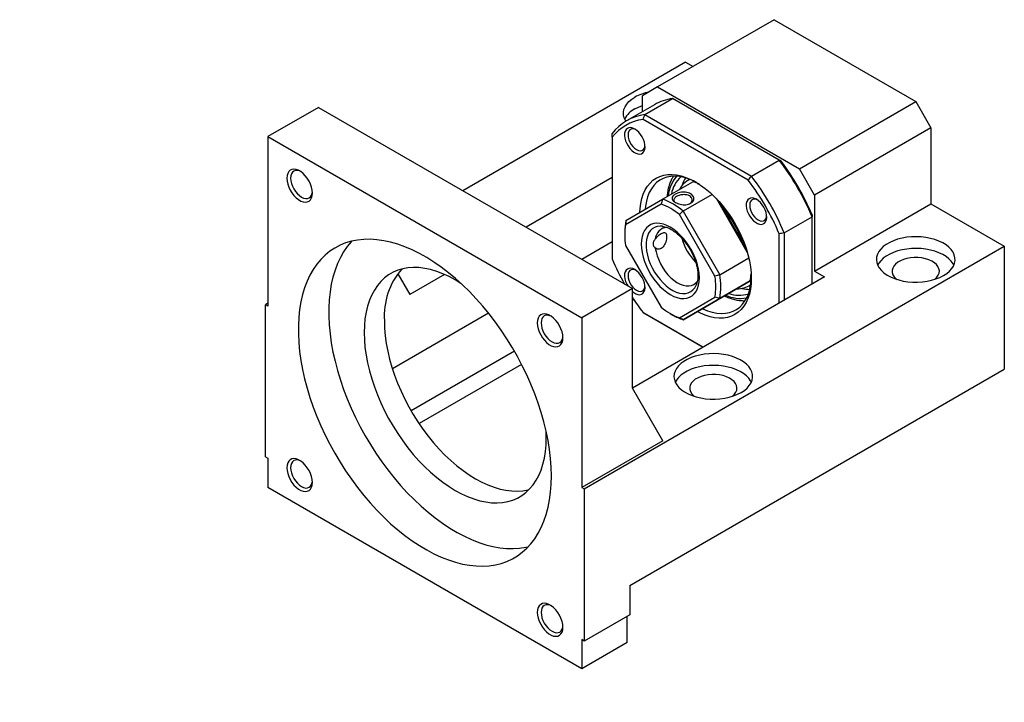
# Model space of a CAD drawing. Header units: millimetres. Extents: x 33 to 276, y 6 to 197.
# Tile 11 of 11: x 168 to 259, y 119 to 183. Entities that reach past the tile are written whole.
import ezdxf

# ---------------------------------------------------------------- set-up
doc = ezdxf.new("R2010")
doc.units = ezdxf.units.MM
doc.layers.add('FORMAT', color=7, linetype='Continuous')
doc.styles.add('SLDTEXTSTYLE1', font='TXT', dxfattribs={"width": 0.75, "bigfont": 'bigfont'})
doc.styles.add('SLDTEXTSTYLE3', font='TXT', dxfattribs={"width": 0.675, "bigfont": 'bigfont'})

# ---------------------------------------------------------------- blocks, each defined once
blk = doc.blocks.new('SW_NOTE_0')
at = {"layer": 'FORMAT', "color": 0, "char_height": 3.175, "attachment_point": 2}
for s, insert, style in [('\\M+19655\\M+196CA\\M+19AA4 I-I', (8.632, 4.093), 'SLDTEXTSTYLE1'), ('\\M+194E4\\M+197E1 1 : 1.5', (8.386, -1.141), 'SLDTEXTSTYLE3')]:
    blk.add_mtext(s, dxfattribs=dict(at, insert=insert, style=style))

msp = doc.modelspace()

# ---------------------------------------------------------------- linework, layer by layer
at = {"color": 7, "linetype": 'Continuous', "lineweight": 25}
for p, q in [((237.84205607, 183.01933762), (226.99975251, 176.76020901)), ((237.84205607, 183.01933762), (251.04138306, 175.39952834)), ((229.59247692, 179.07194916), (208.85290092, 167.09924678)), ((229.59247692, 179.07194916), (230.29835761, 178.66445291)), ((226.99975251, 176.76020901), (225.58553871, 175.94353536)), ((226.99975251, 176.76020901), (240.1990795, 169.14039973)), ((225.58553871, 174.46545254), (225.58553871, 175.94353536)), ((225.80443364, 174.18461892), (228.39715849, 175.68136711)), ((238.33026804, 169.94710503), (228.39715849, 175.68136711)), ((240.1990795, 169.14039973), (251.04138306, 175.39952834)), ((251.04138306, 175.39952834), (252.45559685, 172.95003821)), ((195.41564795, 174.85640447), (190.70160373, 172.13504467)), ((195.41564795, 174.85640447), (224.64272776, 157.98397044)), ((226.69758858, 175.10742419), (224.10486373, 173.61067599)), ((235.43426588, 168.0811187), (225.63630723, 173.73735983)), ((225.80443364, 174.18461892), (235.73754319, 168.45035683)), ((252.45559685, 172.95003821), (241.61329329, 166.69090959)), ((252.45559685, 172.95003821), (252.45559685, 165.87335096)), ((190.70160373, 172.13504467), (190.70160373, 156.34858936)), ((190.70160373, 172.13504467), (219.92868354, 155.26261063)), ((222.757112, 172.07469548), (222.757112, 160.76037447)), ((235.73754319, 168.45035683), (238.33026804, 169.94710503)), ((241.61329329, 166.69090959), (240.1990795, 169.14039973)), ((222.757112, 168.32257544), (214.74545796, 163.69754601)), ((227.45512473, 166.30770722), (230.28355144, 167.94052321)), ((229.99285683, 168.15727814), (229.82350377, 168.0595127)), ((230.72621595, 167.7549848), (230.76201465, 167.76736241)), ((224.03947465, 164.3352534), (227.45512473, 166.30770722)), ((232.0721862, 166.75897025), (229.37280787, 165.20065231)), ((235.34513759, 161.3880687), (232.47286685, 166.36298766)), ((232.71625843, 166.10081512), (235.23977793, 161.72995114)), ((241.61329329, 166.69090959), (241.61329329, 159.61422234)), ((227.33657596, 165.85437175), (224.019951, 163.9391025)), ((229.37280787, 165.20065231), (232.78845795, 159.28457285)), ((241.61329329, 159.61422234), (252.45559685, 165.87335096)), ((252.45559685, 165.87335096), (259.29096221, 161.92737853)), ((232.33657613, 159.138017), (229.01995117, 164.88257993)), ((238.7848657, 163.17223943), (241.37759055, 164.66898762)), ((241.37759055, 158.38960985), (241.37759055, 164.66898762)), ((223.9356235, 163.28797054), (223.93562306, 163.0158342)), ((227.47760168, 163.77956426), (227.42458714, 163.7859659)), ((238.3134611, 156.62072614), (238.3134611, 163.0942063)), ((238.7848657, 163.17223943), (238.7848657, 156.89286165)), ((222.757112, 162.33460959), (219.93174972, 160.70356266)), ((220.16438627, 139.34008703), (259.29096221, 161.92737853)), ((224.019951, 161.99520294), (227.33657596, 156.25064002)), ((259.29096221, 161.92737853), (259.29096221, 150.49580738)), ((232.78845795, 159.28457285), (235.48778711, 160.8428624)), ((241.61329329, 159.61422234), (242.55610161, 159.06995069)), ((202.78392069, 159.37206605), (203.90093159, 157.4371342)), ((207.14283733, 159.30864654), (203.90093159, 157.4371342)), ((242.55610161, 159.06995069), (224.64318874, 148.7290462)), ((232.20123458, 156.7304653), (235.61688466, 158.70291912)), ((235.61688466, 158.70291912), (232.78845795, 157.07010313)), ((235.71607574, 159.21131065), (235.67019648, 159.17149229)), ((224.64272776, 157.98397044), (219.92868354, 155.26261063)), ((224.64272776, 148.72984175), (224.64272776, 157.98397044)), ((235.48970984, 158.2442923), (235.6590629, 158.34205774)), ((224.78117226, 156.97092609), (224.64272952, 156.8910048)), ((229.01995117, 155.2788482), (232.33657613, 157.19411745)), ((232.78845795, 157.07010313), (229.37280787, 155.09764931)), ((190.70160373, 156.62072595), (190.46590099, 156.48465766)), ((190.70160373, 156.34858936), (190.46590099, 156.48465766)), ((190.46590099, 142.33128335), (190.46590099, 156.48465766)), ((229.37280787, 155.09764931), (232.20123458, 156.7304653)), ((211.25416406, 155.69409908), (202.29544574, 150.52234108)), ((219.92868354, 155.26261063), (219.92868354, 139.47615533)), ((225.63630723, 155.77346207), (231.24105244, 152.53791153)), ((231.24101375, 152.53788862), (225.80443364, 155.67635951)), ((228.17757402, 155.66776338), (228.41323845, 155.53167347)), ((213.64980585, 152.17800593), (204.02935392, 146.62423724)), ((214.32679487, 150.93574249), (204.77835961, 145.42354815)), ((224.40702854, 130.35774113), (259.29096221, 150.49580738)), ((227.47115711, 143.83033264), (224.64272776, 148.72984175)), ((216.62885398, 144.10238082), (216.61243252, 144.72117795)), ((227.47115711, 143.83033264), (219.92868354, 139.47615533)), ((190.46590099, 142.33128335), (190.70160373, 142.19521506)), ((190.70160373, 142.19521506), (190.70160373, 139.47341292)), ((219.92868354, 122.60097889), (190.70160373, 139.47341292)), ((219.92868354, 139.47615533), (220.16438627, 139.34008703)), ((220.16438627, 139.34008703), (220.16438627, 125.18671273)), ((224.40702854, 130.35774113), (224.40702854, 127.63593797)), ((224.40702854, 127.63593797), (220.16438627, 125.18671273)), ((224.1713258, 125.05020413), (224.1713258, 127.49987006)), ((220.16438627, 125.18671273), (219.92868354, 125.32278102)), ((219.92868354, 125.32278102), (219.92868354, 122.60097889)), ((224.1713258, 125.05020413), (219.92868354, 122.60097889))]:
    msp.add_line(p, q, dxfattribs=at)
at = {"color": 8, "linetype": 'Continuous', "lineweight": 25}
for p, q in [((230.33419801, 167.92375133), (230.44350806, 167.95567111)), ((235.70983778, 158.83313189), (235.62753201, 158.75443426)), ((235.34791467, 158.54759545), (235.29840244, 158.51900335))]:
    msp.add_line(p, q, dxfattribs=at)
at = {"color": 7, "linetype": 'Continuous', "lineweight": 25, "flags": 128}
for points in [[(224.03565246, 173.5698838), (223.99456762, 173.63689275), (223.87772427, 173.8886269), (223.81535483, 174.14674233), (223.8084028, 174.40732607), (223.85697397, 174.66642765), (223.96033297, 174.92011993), (224.1169129, 175.16455635), (224.32433861, 175.39603303), (224.5794682, 175.61103912), (224.87843182, 175.80631668)], [(224.87843182, 174.71759555), (225.21669913, 174.89018357), (225.58553915, 175.0362208)], [(224.86861994, 172.84457483), (224.67646148, 172.93294109), (224.49217, 172.97255964), (224.32329065, 172.96180884), (224.17673684, 172.90112967), (224.05850922, 172.79300483), (223.97344722, 172.64186195), (223.92503366, 172.45388923), (223.91525077, 172.23678097), (223.94449892, 171.99942703), (224.0115809, 171.75154321), (224.11375013, 171.5032789), (224.24682353, 171.26479856), (224.40535364, 171.04586451), (224.58284938, 170.85544022), (224.77204527, 170.70132203), (224.96519462, 170.58981928), (225.15439006, 170.5254968), (225.33188625, 170.51098862), (225.49041635, 170.54688771), (225.62348976, 170.63172476), (225.72565898, 170.76202699), (225.79274052, 170.93245986), (225.82198868, 171.13604461), (225.81220578, 171.36444796), (225.76379266, 171.60831753), (225.67873066, 171.8576709), (225.56050305, 172.10229844), (225.41394923, 172.33218504), (225.24506989, 172.53791978), (225.0607784, 172.71107966), (224.86861994, 172.84457483)], [(224.95517508, 172.79006609), (224.85790762, 172.82786642), (224.69101488, 172.85677522), (224.54130181, 172.83457315), (224.4162745, 172.76237295), (224.32220361, 172.64379579), (224.2638052, 172.4847869), (224.24400804, 172.29332001), (224.2638052, 172.07899579), (224.32220361, 171.85256204), (224.4162745, 171.62537244), (224.54130181, 171.40881879), (224.69101488, 171.21376168), (224.85790762, 171.04998023), (225.03361081, 170.92568841), (225.20931399, 170.84711765), (225.37620629, 170.8182091), (225.5259198, 170.84041092), (225.65094711, 170.91261111), (225.745018, 171.03118878), (225.80341641, 171.19019716), (225.81929523, 171.29320386)], [(194.8387735, 166.88812739), (194.81850613, 167.15239344), (194.75839507, 167.43105942), (194.66048706, 167.71463648), (194.52811698, 167.99346704), (194.36579103, 168.25805792), (194.17903746, 168.49939661), (193.97421695, 168.70926465), (193.75830391, 168.88051584), (193.53865034, 169.00731914), (193.32273731, 169.08535584), (193.11791592, 169.11196904), (192.93116323, 169.08625092), (192.76883728, 169.0090776), (192.63646632, 168.88307878), (192.53855831, 168.7125439), (192.47844725, 168.50328068), (192.45818076, 168.26241432), (192.47844725, 167.99814979), (192.53855831, 167.71948279), (192.63646632, 167.43590573), (192.76883728, 167.15707466), (192.93116323, 166.8924848), (193.11791592, 166.65114662), (193.32273731, 166.44127706), (193.53865034, 166.27002587), (193.75830391, 166.14322256), (193.97421695, 166.06518587), (194.17903746, 166.03857419), (194.36579103, 166.06429181), (194.52811698, 166.14146411), (194.66048706, 166.26746343), (194.75839507, 166.43799831), (194.81850613, 166.64726255), (194.8387735, 166.88812739)], [(193.74060136, 168.89247756), (193.62752663, 168.93935607), (193.43739781, 168.98251377), (193.26217316, 168.97551476), (193.10858829, 168.91862583), (192.98254375, 168.81403566), (192.88888467, 168.66576094), (192.83120935, 168.47950245), (192.81173487, 168.26241533), (192.83120935, 168.02284448), (192.88888467, 167.76999446), (192.98254375, 167.51358429), (193.10858829, 167.26346517), (193.26217316, 167.02925194), (193.43739781, 166.81994184), (193.62752663, 166.64358249), (193.82525506, 166.50694788), (194.02298261, 166.41529061), (194.21311231, 166.37213139), (194.38833608, 166.37913193), (194.54192183, 166.43601933), (194.66796549, 166.54061103), (194.76162545, 166.68888422), (194.8192999, 166.87514424), (194.83521911, 166.99633817)], [(225.35201883, 165.09321532), (225.36956904, 165.43128125), (225.42861546, 165.91510821), (225.52652654, 166.36858566), (225.66255769, 166.7882619), (225.83567323, 167.1709432), (226.04455521, 167.51371737), (226.28761477, 167.81397523), (226.5630014, 168.06943219), (226.86861983, 168.27814342), (227.20214365, 168.43852111), (227.56103482, 168.54934396), (227.9425617, 168.60976938), (228.34382078, 168.61933665), (228.76175825, 168.57797392), (229.19319337, 168.48599548), (229.63484268, 168.34410086), (230.08334483, 168.15337071), (230.53528655, 167.9152563), (230.98722828, 167.6315699), (231.43573043, 167.30447049), (231.87737974, 166.93644767), (232.30881485, 166.53030173), (232.72675233, 166.08912412), (233.1280114, 165.61627299), (233.50953829, 165.115346), (233.86842946, 164.59015622), (234.20195328, 164.04470014), (234.50757171, 163.48312938), (234.78295834, 162.90971778), (235.0260179, 162.32882932), (235.23489987, 161.74488516), (235.40801542, 161.16232891), (235.54404657, 160.58559445), (235.64195765, 160.01907126), (235.70100407, 159.46707076), (235.72073625, 158.93379399), (235.70100407, 158.42329951), (235.64195765, 157.93947256), (235.54404657, 157.4859951), (235.40801542, 157.06631886), (235.23489987, 156.68363757), (235.0260179, 156.3408634), (234.78295834, 156.04060553), (234.50757171, 155.78514857), (234.20195328, 155.57643735), (233.86842946, 155.41605966), (233.50953829, 155.30523681), (233.1280114, 155.24481138), (232.72675233, 155.23524412), (232.30881485, 155.27660685), (231.87737974, 155.36858529), (231.43573043, 155.5104799), (230.98722828, 155.70121006), (230.68520637, 155.85528053)], [(230.65533119, 167.8443508), (230.32729647, 168.0122716), (229.8871769, 168.19750251), (229.45417324, 168.33334449), (229.03177182, 168.41870459), (228.62337358, 168.45289502), (228.23226641, 168.43564055), (227.8615998, 168.36708046), (227.51435784, 168.24776585), (227.19333628, 168.07865872), (226.9011201, 167.86111977), (226.64006164, 167.59690058), (226.41226276, 167.28812874), (226.21955815, 166.93728986), (226.0634989, 166.54720896), (225.94534153, 166.12102674), (225.8660374, 165.66217468), (225.83744384, 165.37353641)], [(236.20195317, 166.30198083), (236.00979471, 166.39034709), (235.82550322, 166.42996563), (235.65662387, 166.41921483), (235.51007006, 166.35853566), (235.39184244, 166.25041083), (235.30678045, 166.09926794), (235.25836733, 165.91129497), (235.24858443, 165.69418671), (235.27783258, 165.45683277), (235.34491412, 165.2089492), (235.44708335, 164.96068489), (235.58015676, 164.72220455), (235.73868686, 164.5032705), (235.91618304, 164.31284595), (236.10537849, 164.15872802), (236.29852784, 164.04722527), (236.48772373, 163.98290254), (236.66521947, 163.96839461), (236.82374957, 164.0042937), (236.95682298, 164.08913075), (237.05899221, 164.21943298), (237.12607419, 164.3898656), (237.15532234, 164.59345035), (237.14553944, 164.8218537), (237.09712589, 165.06572352), (237.01206389, 165.3150769), (236.89383627, 165.55970443), (236.74728246, 165.78959104), (236.57840311, 165.99532577), (236.39411162, 166.16848565), (236.20195317, 166.30198083)], [(236.2885083, 166.24747209), (236.19124084, 166.28527241), (236.02434854, 166.31418096), (235.87463503, 166.29197914), (235.74960772, 166.21977895), (235.65553684, 166.10120179), (235.59713843, 165.9421929), (235.5773417, 165.75072575), (235.59713843, 165.53640179), (235.65553684, 165.30996803), (235.74960772, 165.08277843), (235.87463503, 164.86622478), (236.02434854, 164.67116742), (236.19124084, 164.50738622), (236.36694403, 164.3830944), (236.54264722, 164.30452364), (236.70953996, 164.27561484), (236.85925302, 164.29781691), (236.98428033, 164.37001711), (237.07835122, 164.48859477), (237.13674963, 164.64760316), (237.15262846, 164.75060985)], [(230.89079368, 159.00069967), (230.87101628, 159.38967753), (230.81197249, 159.79581769), (230.71452327, 160.21319773), (230.58008975, 160.63573138), (230.41063198, 161.05725717), (230.20862148, 161.47162801), (229.97700369, 161.87280178), (229.7191563, 162.25492819), (229.43883914, 162.61243541), (229.14013993, 162.94010967), (228.82741448, 163.23317299), (228.50522293, 163.48735179), (228.17826356, 163.69893964), (227.8513042, 163.86485104), (227.52911264, 163.98266668), (227.2163872, 164.05066848), (226.91768798, 164.067865), (226.63737083, 164.03400507), (226.37952344, 163.94958293), (226.14790565, 163.81582936), (225.94589515, 163.63469488), (225.77643738, 163.40882087), (225.64200386, 163.14150086), (225.54455463, 162.8366333), (225.48551085, 162.49866363), (225.46573344, 162.13252028), (225.48551085, 161.74354242), (225.54455463, 161.33740225), (225.64200386, 160.92002221), (225.77643738, 160.49748857), (225.94589515, 160.07596278), (226.14790565, 159.66159194), (226.37952344, 159.26041817), (226.63737083, 158.87829176), (226.91768798, 158.52078453), (227.2163872, 158.19311028), (227.52911264, 157.90004696), (227.8513042, 157.64586815), (228.17826356, 157.43428031), (228.50522293, 157.26836891), (228.82741448, 157.15055326), (229.14013993, 157.08255147), (229.43883914, 157.06535495), (229.7191563, 157.09921488), (229.97700369, 157.18363702), (230.20862148, 157.31739059), (230.41063198, 157.49852506), (230.58008975, 157.72439908), (230.71452327, 157.99171909), (230.81197249, 158.29658665), (230.87101628, 158.63455632), (230.89079368, 159.00069967)], [(217.10025683, 140.56461074), (217.08068225, 141.35995315), (217.0220235, 142.17525392), (216.92447637, 143.0078041), (216.788364, 143.8548385), (216.61413859, 144.71354344), (216.40237877, 145.58106648), (216.15378876, 146.45452502), (215.86919304, 147.331019), (215.54953905, 148.20763491), (215.1958866, 149.08146231), (214.80941141, 149.94959735), (214.39139721, 150.80915699), (213.94323309, 151.65728506), (213.46640648, 152.49116494), (212.96250314, 153.30802565), (212.43319536, 154.10515478), (211.88024276, 154.87990406), (211.30548092, 155.62969899), (210.71082006, 156.35204973), (210.09823537, 157.0445567), (209.46976132, 157.70491894), (208.82748659, 158.33094207), (208.17354399, 158.9205482), (207.51010606, 159.47177845), (206.83937661, 159.98280088), (206.16358389, 160.45191852), (205.48497272, 160.87757181), (204.80579743, 161.25834886), (204.12831406, 161.59298275), (203.4547734, 161.88036274), (202.78741251, 162.11953401), (202.12844851, 162.30970336), (201.48007062, 162.45023665), (200.84443204, 162.54066854), (200.22364496, 162.58069936), (199.6197715, 162.57019419), (199.03481715, 162.50918871), (198.47072548, 162.39788614), (197.92937029, 162.23665676), (197.41254983, 162.02603406), (196.92198158, 161.76671885), (196.45929436, 161.45957264), (196.02602476, 161.10561661), (195.62361279, 160.70602505), (195.25339575, 160.26212587), (194.91660204, 159.77539396), (194.61435207, 159.24744567), (194.34764856, 158.68003523), (194.11737838, 158.07504714), (193.92430542, 157.43449164), (193.76907156, 156.76049655), (193.65219308, 156.05530023), (193.57405809, 155.32124545), (193.53492562, 154.5607709), (193.53492562, 153.77640286), (193.57405809, 152.97074692), (193.65219308, 152.1464794), (193.76907156, 151.30633806), (193.92430542, 150.45311377), (194.11737838, 149.58964098), (194.34764856, 148.7187886), (194.61435207, 147.84344884), (194.91660204, 146.96653016), (195.25339575, 146.09094451), (195.62361279, 145.21960183), (196.02602476, 144.35539531), (196.45929436, 143.50119685), (196.92198158, 142.65984333), (197.41254983, 141.83413009), (197.92937029, 141.02679919), (198.47072548, 140.2405344), (199.03481715, 139.47794546), (199.6197715, 138.74156605), (200.22364496, 138.03384343), (200.84443204, 137.35712874), (201.48007062, 136.71366796), (202.12844851, 136.10560006), (202.78741251, 135.53494577), (203.4547734, 135.00359857), (204.12831406, 134.51332506), (204.80579743, 134.0657533), (205.48497272, 133.66237124), (206.16358389, 133.30451676), (206.83937661, 132.99338073), (207.51010606, 132.72999543), (208.17354399, 132.51523654), (208.82748659, 132.34981662), (209.46976132, 132.23428513), (210.09823537, 132.16902668), (210.71082006, 132.15425843), (211.30548092, 132.19002835), (211.88024276, 132.27621738), (212.43319536, 132.41254117), (212.96250314, 132.59854455), (213.46640648, 132.83361086), (213.94323309, 133.11695845), (214.39139721, 133.44764723), (214.80941141, 133.82457795), (215.1958866, 134.24649824), (215.54953905, 134.71200721), (215.86919304, 135.21955848), (216.15378876, 135.76746523), (216.40237877, 136.35390786), (216.61413859, 136.97693822), (216.788364, 137.63448678), (216.92447637, 138.32436918), (217.0220235, 139.04429385), (217.08068225, 139.79186866), (217.10025683, 140.56461074)], [(198.51755063, 162.40923259), (198.45204214, 162.33884256), (198.0818251, 161.89494337), (197.74503139, 161.40821147), (197.44278141, 160.88026318), (197.17607791, 160.31285273), (196.94580772, 159.70786464), (196.75273477, 159.06730914), (196.5975009, 158.39331406), (196.48062242, 157.68811774), (196.40248743, 156.95406296), (196.36335496, 156.19358841), (196.36335496, 155.40922037), (196.40248743, 154.60356443), (196.48062242, 153.77929691), (196.5975009, 152.93915557), (196.75273477, 152.08593128), (196.94580772, 151.22245848), (197.17607791, 150.3516061), (197.44278141, 149.47626635), (197.74503139, 148.59934766), (198.0818251, 147.72376201), (198.45204214, 146.85241933), (198.8544541, 145.98821282), (199.2877237, 145.13401435), (199.75041093, 144.29266084), (200.24097917, 143.46694759), (200.75779963, 142.65961669), (201.29915483, 141.8733519), (201.86324649, 141.11076296), (202.44820085, 140.37438356), (203.05207431, 139.66666093), (203.67286139, 138.98994625), (204.30849996, 138.34648546), (204.95687786, 137.73841756), (205.61584186, 137.16776327), (206.28320274, 136.63641607), (206.9567434, 136.14614256), (207.63422677, 135.6985708), (208.31340207, 135.29518875), (208.99201324, 134.93733426), (209.66780596, 134.62619823), (210.33853541, 134.36281293), (211.00197334, 134.14805405), (211.65591594, 133.98263412), (212.29819066, 133.86710264), (212.92666471, 133.80184418), (213.5392494, 133.78707593), (214.13391026, 133.82284586), (214.7086721, 133.90903489), (214.94116861, 133.95960898)], [(253.63410791, 159.20601822), (253.93307153, 159.40129578), (254.18820111, 159.61630187), (254.39562661, 159.84777843), (254.55220676, 160.09221497), (254.65556565, 160.34590718), (254.70413715, 160.60500896), (254.69718517, 160.86559273), (254.63481529, 161.1237079), (254.51797232, 161.37544228), (254.34842765, 161.61697966), (254.12875122, 161.84465869), (253.86227424, 162.05502732), (253.55303458, 162.24489754), (253.20572133, 162.41139034), (252.82559893, 162.55198216), (252.41843005, 162.66454151), (251.99038625, 162.7473625), (251.54795596, 162.79918982), (251.09784677, 162.81923734), (250.64688186, 162.80720129), (250.20189741, 162.76326395), (249.76963889, 162.68809148), (249.35665784, 162.58282409), (248.96921635, 162.44905633), (248.61318589, 162.28881723), (248.29396479, 162.1045348), (248.01639245, 161.8990028), (247.78467478, 161.67533759), (247.60232666, 161.43692876), (247.47211002, 161.18739123), (247.39599984, 160.93050705), (247.37515076, 160.67017067), (247.40987756, 160.41032801), (247.49965518, 160.15491863), (247.64312086, 159.90781419), (247.83810052, 159.67276061), (248.08163906, 159.45332061), (248.37004424, 159.25282091), (248.69894463, 159.07430059), (249.06335331, 158.92046671), (249.45774771, 158.79365023), (249.87614826, 158.69577428), (250.31221185, 158.62832205), (250.75932932, 158.59231694), (251.21072251, 158.58830362), (251.65954825, 158.61634316), (252.09900378, 158.67601104), (252.52242595, 158.76640271), (252.92339877, 158.88614702), (253.29584059, 159.0334302), (253.63410791, 159.20601822)], [(226.78099939, 161.7637892), (226.84900201, 161.3991926), (226.95477282, 161.02653312), (227.09633706, 160.65276743), (227.27105243, 160.28487213), (227.4756576, 159.92971485), (227.70633312, 159.59392502), (227.9587732, 159.28377098), (228.22826553, 159.00504194), (228.50977959, 158.76294109), (228.79806045, 158.56198772), (229.08772685, 158.40593274), (229.3733717, 158.29768924), (229.64966289, 158.23927806), (229.91144306, 158.23178902), (230.15382564, 158.27536234), (230.37228603, 158.36918448), (230.56274643, 158.51150403), (230.70609708, 158.67722361)], [(254.58472382, 160.15840609), (254.51797232, 160.28672114), (254.34842765, 160.52825852), (254.12875122, 160.75593755), (253.86227424, 160.96630619), (253.55303458, 161.15617641), (253.20572133, 161.3226692), (252.82559893, 161.46326103), (252.41843005, 161.57582037), (251.99038625, 161.65864136), (251.54795596, 161.71046869), (251.09784677, 161.7305162), (250.64688186, 161.71848016), (250.20189741, 161.67454281), (249.76963889, 161.59937035), (249.35665784, 161.49410295), (248.96921635, 161.36033519), (248.61318589, 161.20009609), (248.29396479, 161.01581367), (248.01639245, 160.81028166), (247.78467478, 160.58661645), (247.60232666, 160.34820763), (247.49804175, 160.1584059)], [(252.78753533, 158.8414815), (252.82641404, 158.87168319), (253.00957898, 159.04659671), (253.14176862, 159.23620683), (253.21955985, 159.43560252), (253.24093719, 159.63961987), (253.20534637, 159.8429754), (253.11371078, 160.0404013), (252.96840283, 160.22678499), (252.77318697, 160.39729843), (252.53311742, 160.54752665), (252.25441205, 160.67357842), (251.94429148, 160.77218803), (251.61078501, 160.84080295), (251.26253152, 160.87764532), (250.90855046, 160.88176116), (250.55800897, 160.85304416), (250.21998752, 160.79223716), (249.90323924, 160.70091598), (249.61596918, 160.581445), (249.36561602, 160.4369192), (249.1586638, 160.27108172), (249.00047372, 160.08822684), (248.89514151, 159.8930912), (248.84539703, 159.69072804), (248.85252643, 159.48637899), (248.91634642, 159.28533666), (249.0352036, 159.09280735), (249.20601907, 158.91377861), (249.29523034, 158.84148175)], [(208.67260499, 158.47485265), (208.14357298, 158.7993186), (207.56451688, 159.1107583), (206.9881607, 159.37506025), (206.41719141, 159.59099373), (205.85427141, 159.75755003), (205.3020252, 159.87395423), (204.7630276, 159.93966189), (204.23979182, 159.95436793), (203.73475711, 159.91800413), (203.2502782, 159.83073915), (202.78861436, 159.69298031), (202.35191769, 159.50536964), (201.94222398, 159.26878161), (201.56144433, 158.98431983), (201.21135372, 158.65331047), (200.89358405, 158.27729664), (200.60961746, 157.85803162), (200.3607772, 157.39747068), (200.14822362, 156.89776071), (199.97294892, 156.3612311), (199.83576883, 155.79038423), (199.73732433, 155.18788078), (199.67807289, 154.55653107), (199.65829197, 153.89927774), (199.67807289, 153.21918585), (199.73732433, 152.51942587), (199.83576883, 151.80326082), (199.97294892, 151.0740292), (200.14822362, 150.33513174), (200.3607772, 149.59001262), (200.60961746, 148.84214683), (200.89358405, 148.09502096), (201.21135372, 147.35211808), (201.56144433, 146.61690271), (201.94222398, 145.8928021), (202.35191769, 145.18319178), (202.78861436, 144.49138187), (203.2502782, 143.8205973), (203.73475711, 143.17396489), (204.23979182, 142.55450042), (204.7630276, 141.96509128), (205.3020252, 141.40848556), (205.85427141, 140.88727986), (206.41719141, 140.40390256), (206.9881607, 139.96060893), (207.56451688, 139.55946421), (208.14357298, 139.20233996), (208.72262908, 138.89090027), (209.29898525, 138.62659831), (209.86995454, 138.41066483), (210.43287454, 138.24410854), (210.98512075, 138.12770434), (211.52411835, 138.06199667), (212.04735414, 138.04729063), (212.55238884, 138.08365443), (213.03686775, 138.17091941), (213.49853159, 138.30867825), (213.93522826, 138.49628892), (214.34492197, 138.73287695), (214.72570163, 139.01733873), (215.07579223, 139.3483481), (215.3935619, 139.72436192), (215.67752849, 140.14362694), (215.92636875, 140.60418789), (216.13892233, 141.10389786), (216.31419703, 141.64042746), (216.45137712, 142.21127433), (216.54982162, 142.81377778), (216.60907306, 143.44512749), (216.62885398, 144.10238082), (216.62885398, 144.10238082)], [(224.86861994, 159.75725994), (224.67646148, 159.84562569), (224.49217, 159.88524474), (224.32329065, 159.87449394), (224.17673684, 159.81381426), (224.05850922, 159.70568994), (223.97344722, 159.55454705), (223.92503366, 159.36657383), (223.91525077, 159.14946608), (223.94449892, 158.91211162), (224.0115809, 158.66422831), (224.11375013, 158.415964), (224.2131302, 158.23197451)], [(224.95517508, 159.7027512), (224.85790762, 159.74055152), (224.69101488, 159.76946032), (224.54130181, 159.74725825), (224.4162745, 159.67505806), (224.32220361, 159.55648039), (224.2638052, 159.39747201), (224.24400804, 159.20600511), (224.2638052, 158.9916809), (224.32220361, 158.76524664), (224.4162745, 158.53805754), (224.54130181, 158.32150389), (224.69101488, 158.12644679), (224.85790762, 157.96266533), (225.03361081, 157.838373), (225.20931399, 157.75980275), (225.37620629, 157.7308942), (225.5259198, 157.75309602), (225.65094711, 157.82529621), (225.745018, 157.94387337), (225.80341641, 158.10288227), (225.81929523, 158.20588896)], [(224.64272996, 157.7143107), (224.77204527, 157.61400662), (224.96519462, 157.50250388), (225.15439006, 157.43818191), (225.33188625, 157.42367321), (225.49041635, 157.4595723), (225.62348976, 157.54440986), (225.72565898, 157.67471209), (225.79274052, 157.84514446), (225.82198868, 158.04872971), (225.81220578, 158.27713255), (225.76379266, 158.52100263), (225.67873066, 158.77035601), (225.56050305, 159.01498304), (225.41394923, 159.24487014), (225.24506989, 159.45060488), (225.0607784, 159.62376426), (224.86861994, 159.75725994), (224.86861994, 159.75725994)], [(231.17064445, 156.13551831), (231.21468036, 156.11444474), (231.65479992, 155.92921383), (232.08780359, 155.79337185), (232.51020501, 155.70801175), (232.91860325, 155.67382132), (233.30971042, 155.69107579), (233.68037703, 155.75963588), (234.02761898, 155.87895049), (234.34864055, 156.04805762), (234.64085673, 156.26559657), (234.90191518, 156.52981576), (235.12971407, 156.8385876), (235.32241868, 157.18942648), (235.47847793, 157.57950738), (235.5966353, 158.0056896), (235.67593942, 158.46454166), (235.71575195, 158.95236919), (235.7193656, 159.07223542)], [(230.58913771, 158.30373509), (230.59265632, 158.31168467), (230.61022497, 158.35311361)], [(218.1721065, 153.41808096), (218.15184001, 153.6823465), (218.09172895, 153.96101249), (217.99382094, 154.24458955), (217.86144998, 154.52342062), (217.69912403, 154.78801149), (217.51237135, 155.02934968), (217.30754995, 155.23921822), (217.09163692, 155.41046941), (216.87198335, 155.53727272), (216.65607031, 155.61530941), (216.4512498, 155.64192211), (216.26449624, 155.61620449), (216.10217028, 155.53903117), (215.9698002, 155.41303185), (215.87189219, 155.24249697), (215.81178113, 155.03323374), (215.79151376, 154.7923679), (215.81178113, 154.52810286), (215.87189219, 154.24943586), (215.9698002, 153.9658588), (216.10217028, 153.68702824), (216.26449624, 153.42243838), (216.4512498, 153.18109968), (216.65607031, 152.97123064), (216.87198335, 152.79997944), (217.09163692, 152.67317614), (217.30754995, 152.59513944), (217.51237135, 152.56852725), (217.69912403, 152.59424538), (217.86144998, 152.67141768), (217.99382094, 152.7974165), (218.09172895, 152.96795138), (218.15184001, 153.17721562), (218.1721065, 153.41808096)], [(217.07393436, 155.42243113), (216.96086052, 155.46930914), (216.77073081, 155.51246734), (216.59550705, 155.50546782), (216.4419213, 155.44857941), (216.31587763, 155.34398872), (216.22221768, 155.19571451), (216.16454323, 155.00945552), (216.14506875, 154.7923684), (216.16454323, 154.55279755), (216.22221768, 154.29994804), (216.31587763, 154.04353736), (216.4419213, 153.79341874), (216.59550705, 153.55920501), (216.77073081, 153.34989542), (216.96086052, 153.17353555), (217.15858806, 153.03690146), (217.35631649, 152.94524368), (217.54644532, 152.90208497), (217.72166996, 152.909085), (217.87525483, 152.96597291), (218.00129937, 153.0705641), (218.09495845, 153.2188378), (218.15263378, 153.4050973), (218.168553, 153.52629123)], [(201.54390685, 154.98782004), (201.56368777, 154.30772815), (201.62293921, 153.60796817), (201.72138371, 152.89180312), (201.8585638, 152.1625715), (202.0338385, 151.42367404), (202.24639208, 150.67855492), (202.49523234, 149.93068913), (202.77919893, 149.18356326), (203.0969686, 148.44066038), (203.44705921, 147.70544501), (203.82783886, 146.9813444), (204.23753257, 146.27173408), (204.67422924, 145.57992417), (205.13589308, 144.9091396), (205.62037199, 144.26250719), (206.1254067, 143.64304272), (206.64864248, 143.05363358), (207.18764008, 142.49702786), (207.73988629, 141.97582216), (208.30280629, 141.49244486), (208.87377558, 141.04915123), (209.45013176, 140.64800651), (210.02918786, 140.29088226), (210.60824396, 139.97944257), (211.18460013, 139.71514061), (211.75556942, 139.49920713), (212.31848942, 139.33265084), (212.87073563, 139.21624664), (213.40973323, 139.15053897), (213.93296901, 139.13583293), (214.43800372, 139.17219673), (214.92248263, 139.25946171), (215.01137253, 139.28159724)], [(234.77792706, 148.32057672), (235.07689134, 148.51585466), (235.33202026, 148.73086037), (235.5394451, 148.96233655), (235.69602591, 149.20677347), (235.79938403, 149.46046524), (235.84795652, 149.71956759), (235.84100492, 149.98015158), (235.77863373, 150.23826599), (235.66179213, 150.49000115), (235.49224765, 150.73153865), (235.27257038, 150.95921718), (235.00609341, 151.16958584), (234.69685408, 151.35945625), (234.34954122, 151.52594926), (233.9694188, 151.66654107), (233.56224863, 151.77909967), (233.13420611, 151.86192141), (232.69177572, 151.91374867), (232.24166669, 151.93379628), (231.79070068, 151.9217596), (231.34571689, 151.87782264), (230.91345881, 151.80265042), (230.50047677, 151.69738246), (230.11303572, 151.56361495), (229.75700461, 151.40337547), (229.43778437, 151.21909356), (229.16021138, 151.01356117), (228.92849415, 150.78989621), (228.74614493, 150.55148675), (228.61592873, 150.30194948), (228.53981943, 150.0450658), (228.51896903, 149.78472866), (228.55369628, 149.52488625), (228.64347345, 149.26947662), (228.78694045, 149.02237294), (228.98191879, 148.78731861), (229.22545733, 148.5678786), (229.51386295, 148.36737915), (229.84276378, 148.18885909), (230.20717246, 148.03502521), (230.60156774, 147.90820923), (231.01996653, 147.81033227), (231.45603187, 147.74288105), (231.9031476, 147.70687493), (232.35454122, 147.70286186), (232.80336828, 147.73090216), (233.24282293, 147.79056954), (233.66624598, 147.88096171), (234.06721792, 148.00070552), (234.43965909, 148.14798831), (234.77792706, 148.32057672)], [(235.72854308, 149.27296465), (235.66179213, 149.40128002), (235.49224765, 149.64281751), (235.27257038, 149.87049605), (235.00609341, 150.0808647), (234.69685408, 150.27073511), (234.34954122, 150.43722813), (233.9694188, 150.57781994), (233.56224863, 150.69037854), (233.13420611, 150.77320027), (232.69177572, 150.82502753), (232.24166669, 150.84507515), (231.79070068, 150.83303847), (231.34571689, 150.7891015), (230.91345881, 150.71392929), (230.50047677, 150.60866133), (230.11303572, 150.47489382), (229.75700461, 150.31465434), (229.43778437, 150.13037242), (229.16021138, 149.92484003), (228.92849415, 149.70117508), (228.74614493, 149.46276562), (228.64186046, 149.27296415)], [(233.93135404, 147.95603974), (233.97023276, 147.98624143), (234.15339769, 148.16115496), (234.28558777, 148.35076533), (234.36337944, 148.55016127), (234.38475667, 148.75417856), (234.34916629, 148.95753434), (234.25753026, 149.15495999), (234.11222285, 149.34134399), (233.91700568, 149.51185667), (233.67693723, 149.66208553), (233.39823153, 149.78813711), (233.08811063, 149.88674653), (232.7546035, 149.95536107), (232.40635111, 149.99220407), (232.05237027, 149.99632004), (231.70182878, 149.96760304), (231.36380755, 149.90679617), (231.04705905, 149.81547486), (230.75978789, 149.69600325), (230.50943561, 149.55147795), (230.30248229, 149.38563984), (230.144292, 149.20278483), (230.03896, 149.00764932), (229.9892153, 148.80528603), (229.99634514, 148.60093724), (230.06016601, 148.39989542), (230.17902276, 148.20736584), (230.34983779, 148.02833686), (230.43905037, 147.95604076)], [(194.8387735, 139.94365566), (194.81850613, 140.20792069), (194.75839507, 140.48658769), (194.66048706, 140.77016475), (194.52811698, 141.04899531), (194.36579103, 141.31358517), (194.17903746, 141.55492387), (193.97421695, 141.76479292), (193.75830391, 141.93604411), (193.53865034, 142.06284741), (193.32273731, 142.14088411), (193.11791592, 142.1674963), (192.93116323, 142.14177817), (192.76883728, 142.06460587), (192.63646632, 141.93860705), (192.53855831, 141.76807217), (192.47844725, 141.55880793), (192.45818076, 141.31794259), (192.47844725, 141.05367705), (192.53855831, 140.77501106), (192.63646632, 140.491434), (192.76883728, 140.21260293), (192.93116323, 139.94801206), (193.11791592, 139.70667387), (193.32273731, 139.49680533), (193.53865034, 139.32555414), (193.75830391, 139.19875083), (193.97421695, 139.12071414), (194.17903746, 139.09410144), (194.36579103, 139.11981906), (194.52811698, 139.19699238), (194.66048706, 139.3229917), (194.75839507, 139.49352658), (194.81850613, 139.70278981), (194.8387735, 139.94365566)], [(193.74060136, 141.94800583), (193.62752663, 141.99488333), (193.43739781, 142.03804204), (193.26217316, 142.03104201), (193.10858829, 141.9741541), (192.98254375, 141.86956291), (192.88888467, 141.72128921), (192.83120935, 141.5350297), (192.81173487, 141.31794361), (192.83120935, 141.07837174), (192.88888467, 140.82552273), (192.98254375, 140.56911155), (193.10858829, 140.31899344), (193.26217316, 140.0847792), (193.43739781, 139.87547012), (193.62752663, 139.69910974), (193.82525506, 139.56247514), (194.02298261, 139.47081787), (194.21311231, 139.42765966), (194.38833608, 139.43465918), (194.54192183, 139.4915476), (194.66796549, 139.59613828), (194.76162545, 139.7444125), (194.8192999, 139.93067149), (194.83521911, 140.05186644)], [(218.1721065, 126.47360923), (218.15184001, 126.73787376), (218.09172895, 127.01654076), (217.99382094, 127.30011782), (217.86144998, 127.57894889), (217.69912403, 127.84353875), (217.51237135, 128.08487694), (217.30754995, 128.29474649), (217.09163692, 128.46599768), (216.87198335, 128.59280099), (216.65607031, 128.67083768), (216.4512498, 128.69744937), (216.26449624, 128.67173175), (216.10217028, 128.59455944), (215.9698002, 128.46856012), (215.87189219, 128.29802524), (215.81178113, 128.088761), (215.79151376, 127.84789617), (215.81178113, 127.58363012), (215.87189219, 127.30496413), (215.9698002, 127.02138707), (216.10217028, 126.74255651), (216.26449624, 126.47796564), (216.4512498, 126.23662694), (216.65607031, 126.02675891), (216.87198335, 125.85550772), (217.09163692, 125.72870441), (217.30754995, 125.65066772), (217.51237135, 125.62405451), (217.69912403, 125.64977264), (217.86144998, 125.72694595), (217.99382094, 125.85294477), (218.09172895, 126.02347965), (218.15184001, 126.23274288), (218.1721065, 126.47360923)], [(217.07393436, 128.4779594), (216.96086052, 128.5248364), (216.77073081, 128.56799561), (216.59550705, 128.56099508), (216.4419213, 128.50410768), (216.31587763, 128.39951598), (216.22221768, 128.25124278), (216.16454323, 128.06498277), (216.14506875, 127.84789667), (216.16454323, 127.60832481), (216.22221768, 127.35547631), (216.31587763, 127.09906461), (216.4419213, 126.84894701), (216.59550705, 126.61473226), (216.77073081, 126.40542369), (216.96086052, 126.22906281), (217.15858806, 126.09242872), (217.35631649, 126.00077093), (217.54644532, 125.95761324), (217.72166996, 125.96461225), (217.87525483, 126.02150118), (218.00129937, 126.12609135), (218.09495845, 126.27436607), (218.15263378, 126.46062456), (218.168553, 126.5818195)]]:
    msp.add_lwpolyline(points, dxfattribs=at)
at = {"color": 8, "linetype": 'Continuous', "lineweight": 25, "flags": 128}
msp.add_lwpolyline([(227.42458714, 163.7859659), (227.22078759, 163.79438703), (226.95486765, 163.76174893), (226.71174487, 163.67821081), (226.49541146, 163.54514411), (226.30941984, 163.36473396), (226.15682344, 163.13994278), (226.04012826, 162.87446139), (225.96125043, 162.57264909), (225.9214851, 162.23946167), (225.9214851, 161.88037005), (225.96125043, 161.50127056), (226.04012826, 161.10838785), (226.15682344, 160.70817308), (226.30941984, 160.30719785), (226.49541146, 159.91204633), (226.71174487, 159.52920639), (226.95486765, 159.16496469), (227.22078759, 158.82530196), (227.5051385, 158.51579531), (227.80325122, 158.24152701), (228.11023084, 158.00700043), (228.42103667, 157.81606669), (228.73056536, 157.67186075), (229.03373439, 157.57675037), (229.32556587, 157.53229721), (229.60126772, 157.53923163), (229.85631312, 157.5974394), (230.08651405, 157.7059648), (230.2880909, 157.86302582), (230.4577335, 158.06604364), (230.58913771, 158.30373509)], dxfattribs=at)
at = {"color": 7, "linetype": 'Continuous', "lineweight": 25}
for centre, radius, start, end in [((227.11785455, 171.78081119), 4.6064855, 101.6104184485, 119.0875573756), ((229.00872104, 171.06702765), 4.65468984, 97.5497095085, 119.7698303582), ((225.90140729, 172.74590435), 2.22127103, 117.4217058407, 152.6849441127), ((226.39577966, 169.64223563), 4.58071348, 97.4172840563, 142.5934676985), ((226.26532376, 169.3238591), 4.45809943, 98.1112270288, 141.899524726), ((220.2373842, 155.9824287), 22.85529765, 22.3378721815, 37.6621279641), ((220.7888774, 156.30079973), 22.29815988, 22.5811094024, 37.4188907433), ((231.14337829, 166.27836704), 2.90565366, 133.1404752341, 169.9543431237), ((230.86794399, 166.27969937), 2.06126279, 114.7188954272, 152.9049833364), ((232.35907357, 166.74367143), 3.18369676, 150.7662308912, 164.1745300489), ((228.80154616, 163.41953463), 4.75769665, 63.7933784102, 71.8505675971), ((217.72474795, 154.53191545), 22.29815988, 22.5811094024, 37.4188907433), ((217.64465935, 154.4856805), 22.85529765, 22.3378721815, 37.6621279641), ((225.49827671, 160.70351), 5.93601556, 49.2533238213, 70.7520527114), ((225.40665335, 160.56738592), 5.62821645, 50.059111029, 69.9462655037), ((227.72521176, 160.30505827), 7.45799752, 15.4941445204, 44.5058556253), ((227.34293823, 160.08437908), 7.85126138, 17.3823722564, 42.6176278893), ((228.96998544, 163.31754129), 5.03444879, 168.3373064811, 180.3365391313), ((229.56498873, 162.96715272), 5.62957634, 170.0580331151, 189.9419668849), ((227.97991773, 162.51027243), 1.2012624, 96.8326430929, 176.4200747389), ((234.07470963, 163.97045542), 4.98881938, 195.1235689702, 224.7886921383), ((243.21635697, 169.26200274), 22.15532414, 202.5648237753, 209.3182872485), ((208.21951992, 155.42974519), 6.69022479, 139.1170734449, 183.787450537), ((226.7915384, 158.16606723), 5.62957634, 350.0580331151, 9.9419668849), ((226.95516427, 158.17733799), 5.93744762, 349.2523753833, 10.7476246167), ((230.95967601, 159.6797642), 4.75855217, 348.1539927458, 356.2007338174), ((234.48081622, 160.00398043), 2.02704419, 266.7362420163, 305.6115840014), ((235.62294429, 161.13412631), 3.21981771, 255.8956043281, 269.1528041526), ((243.09309129, 169.14424938), 21.98902597, 212.9578157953, 217.4498202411), ((234.60812772, 160.30833801), 2.9344771, 250.2216834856, 286.6672786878), ((230.94987378, 160.56583403), 5.62821645, 230.059111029, 249.9462655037), ((230.99781184, 159.96806791), 5.13435635, 239.7755972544, 251.548842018)]:
    msp.add_arc(centre, radius, start, end, dxfattribs=at)
at = {"color": 8, "linetype": 'Continuous', "lineweight": 25}
for centre, radius, start, end in [((231.40080622, 166.28199726), 3.42712993, 140.8010862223, 174.3986355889), ((234.75123831, 160.58935435), 3.51439544, 246.0214211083, 278.7646972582)]:
    msp.add_arc(centre, radius, start, end, dxfattribs=at)
at = {"color": 7, "linetype": 'Continuous', "lineweight": 25}
for points in [[(225.63630677, 173.7373598), (225.69217846, 173.88649497), (225.74822311, 174.03558083), (225.8044337, 174.18461849)], [(222.75711166, 172.07469551), (222.75711166, 172.19156616), (222.75711166, 172.30828761), (222.75711166, 172.42486504)], [(238.49839512, 169.85000272), (238.44252342, 169.88227151), (238.38647878, 169.91464014), (238.33026819, 169.94710457)], [(235.43426574, 168.08111848), (235.53548597, 168.20407451), (235.63657701, 168.32715563), (235.73754332, 168.45035637)], [(227.45512437, 166.30770714), (227.41582359, 166.15664155), (227.37631329, 166.00552968), (227.33657604, 165.85437161)], [(229.37280745, 165.20065227), (229.25487773, 165.0949782), (229.13724906, 164.9889631), (229.01995125, 164.88257978)], [(224.03947411, 164.33525322), (224.03272314, 164.20298434), (224.02620851, 164.07092666), (224.01995125, 163.93910245)], [(241.37759023, 164.86309053), (241.37759023, 164.79858669), (241.37759023, 164.73388315), (241.37759023, 164.66898798)], [(238.78486537, 163.17223977), (238.62768845, 163.14639865), (238.47055277, 163.12038969), (238.31346085, 163.09420628)], [(232.7884577, 159.2845725), (232.63797818, 159.23527635), (232.48735384, 159.18641143), (232.33657604, 159.13801715)], [(232.7884577, 157.07010286), (232.63797818, 157.11160451), (232.48735384, 157.15294779), (232.33657604, 157.19411759)], [(225.63630677, 155.77346194), (225.69217846, 155.74119315), (225.74822311, 155.70882452), (225.8044337, 155.67636009)], [(229.37280745, 155.09764894), (229.25487773, 155.1579473), (229.13724906, 155.21834477), (229.01995125, 155.27884844)]]:
    msp.add_open_spline(points, degree=3, dxfattribs=at)
for points, knots in [([(228.45427186, 168.42646681), (228.40255438, 168.34239117), (228.28342631, 168.14872803), (228.13656417, 167.80597696), (228.00865231, 167.406435), (227.91600105, 166.98710808), (227.88432907, 166.69032634), (227.86899394, 166.54662873)], [0, 0, 0, 0, 0.1616865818, 0.3724352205, 0.5850286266, 0.799076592, 1, 1, 1, 1]), ([(228.65287154, 166.01202047), (228.58879804, 166.04908139), (228.47712756, 166.12667653), (228.37126988, 166.25708228), (228.33101144, 166.41387907), (228.38730699, 166.59419405), (228.59211671, 166.75551473), (228.83199872, 166.86954828), (229.0782204, 166.9399517), (229.34280532, 166.97343446), (229.60848025, 166.97114652), (229.85717339, 166.92285664), (230.06835178, 166.83016476), (230.23709609, 166.70352621), (230.34271726, 166.54713223), (230.37672432, 166.37644316), (230.35013378, 166.20548977), (230.25099268, 166.05012666), (230.08787944, 165.92649729), (229.88101451, 165.83653551), (229.63457532, 165.7928121), (229.36989093, 165.79589485), (229.10441971, 165.83314274), (228.85627657, 165.90732301), (228.71681071, 165.97503724), (228.65287154, 166.01202047)], [0, 0, 0, 0, 0.0427330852, 0.0838337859, 0.126218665, 0.1882624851, 0.2496552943, 0.2910825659, 0.331315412, 0.3735192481, 0.4159522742, 0.4571091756, 0.4999235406, 0.5425556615, 0.5836113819, 0.6260263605, 0.6681935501, 0.7084536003, 0.7499576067, 0.7913930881, 0.8316568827, 0.8739107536, 0.9163060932, 0.957356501, 1, 1, 1, 1]), ([(229.957596, 165.8612201), (230.01968869, 165.90666671), (230.11980901, 165.97994633), (230.19149109, 166.11639523), (230.21464335, 166.24082581), (230.19225314, 166.36578709), (230.11888124, 166.50022121), (229.97036747, 166.63157531), (229.75849099, 166.7086268), (229.54749003, 166.73825613), (229.35629239, 166.73659688), (229.16513718, 166.70902587), (228.95476896, 166.65340578), (228.74384734, 166.55876907), (228.59560298, 166.44610366), (228.52140437, 166.33756736), (228.49975935, 166.24186512), (228.5177052, 166.15081237), (228.55987879, 166.09541689), (228.57779492, 166.07188386)], [0, 0, 0, 0, 0.0788425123, 0.1271282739, 0.1812222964, 0.235043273, 0.2832143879, 0.3623679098, 0.4418088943, 0.4900817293, 0.5439754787, 0.5980217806, 0.6462695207, 0.7251323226, 0.8039918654, 0.8522737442, 0.9063776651, 0.960227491, 1, 1, 1, 1]), ([(227.43332691, 163.7838019), (227.5070574, 163.7733296), (227.65722683, 163.75200029), (227.90934993, 163.66861815), (228.17500001, 163.54659478), (228.44784947, 163.38423295), (228.72306399, 163.18393308), (228.99631793, 162.94758037), (229.26305416, 162.67815267), (229.51881652, 162.37928899), (229.75933718, 162.05530322), (229.98066316, 161.71103323), (230.17923082, 161.35175687), (230.35192263, 160.98311237), (230.49616081, 160.61097422), (230.60994786, 160.24135919), (230.69201613, 159.88024031), (230.74072524, 159.53982371), (230.75365557, 159.31427726), (230.75406559, 159.20325639), (230.75411014, 159.19119482)], [0, 0, 0, 0, 0.0568716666, 0.1158324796, 0.1741366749, 0.2323182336, 0.2905682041, 0.3490145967, 0.4076857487, 0.466560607, 0.5255948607, 0.5847340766, 0.6439198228, 0.703086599, 0.7621593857, 0.8210777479, 0.8797835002, 0.9382257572, 0.9932887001, 1, 1, 1, 1]), ([(226.78099911, 162.58528005), (226.71697254, 162.52614937), (226.6630663, 162.45980673), (226.60677996, 162.35265499), (226.59226473, 162.31608624), (226.57242262, 162.24104283), (226.56717822, 162.20210862), (226.56701323, 162.08796506), (226.58773503, 162.01254475), (226.66265433, 161.87684056), (226.71679817, 161.81562922), (226.78099911, 161.763789)], [0, 0, 0, 0, 0.25, 0.25, 0.375, 0.375, 0.5, 0.5, 0.75, 0.75, 1, 1, 1, 1]), ([(226.78099911, 162.58528005), (226.87273511, 162.7354659), (226.99869308, 162.87246402), (227.19441244, 163.03368186), (227.26072451, 163.07995354), (227.38662675, 163.15241486), (227.44701098, 163.17901221), (227.6095084, 163.22397028), (227.69515297, 163.20740584), (227.77945763, 163.11094345), (227.80095908, 163.06627494), (227.82925349, 162.9572941), (227.83648748, 162.89123384), (227.83650325, 162.74608065), (227.8293082, 162.66499473), (227.80097296, 162.49876478), (227.77951523, 162.41172047), (227.69508842, 162.15856236), (227.6098048, 161.99583101), (227.39279891, 161.75461071), (227.26061845, 161.67746973), (226.99826118, 161.6407824), (226.87299929, 161.67943258), (226.78099911, 161.763789)], [0, 0, 0, 0, 0.125, 0.125, 0.1875, 0.1875, 0.25, 0.25, 0.375, 0.375, 0.4375, 0.4375, 0.5, 0.5, 0.5625, 0.5625, 0.625, 0.625, 0.75, 0.75, 0.875, 0.875, 1, 1, 1, 1]), ([(230.75411014, 159.19119482), (230.75327559, 159.13762769), (230.75084842, 158.98183499), (230.72352169, 158.74484745), (230.66956556, 158.50186436), (230.61594142, 158.37313185), (230.59105671, 158.3133925)], [0, 0, 0, 0, 0.1547129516, 0.449961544, 0.744750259, 1, 1, 1, 1]), ([(233.20586229, 157.31061274), (233.27898303, 157.27559674), (233.49453538, 157.17237323), (233.85045962, 157.04867656), (234.27043098, 156.93709102), (234.68020818, 156.87908856), (234.97077816, 156.85896334), (235.11929761, 156.87303706), (235.13964624, 156.8749653)], [0, 0, 0, 0, 0.1103278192, 0.32523492, 0.5398235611, 0.7536701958, 0.9662503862, 1, 1, 1, 1])]:
    msp.add_open_spline(points, degree=3, knots=knots, dxfattribs=at)

# ---------------------------------------------------------------- block references
at = {"layer": 'FORMAT'}
msp.add_blockref('SW_NOTE_0', (133.57625768, 129.14621985), dxfattribs=at)

doc.saveas('drawing.dxf')
